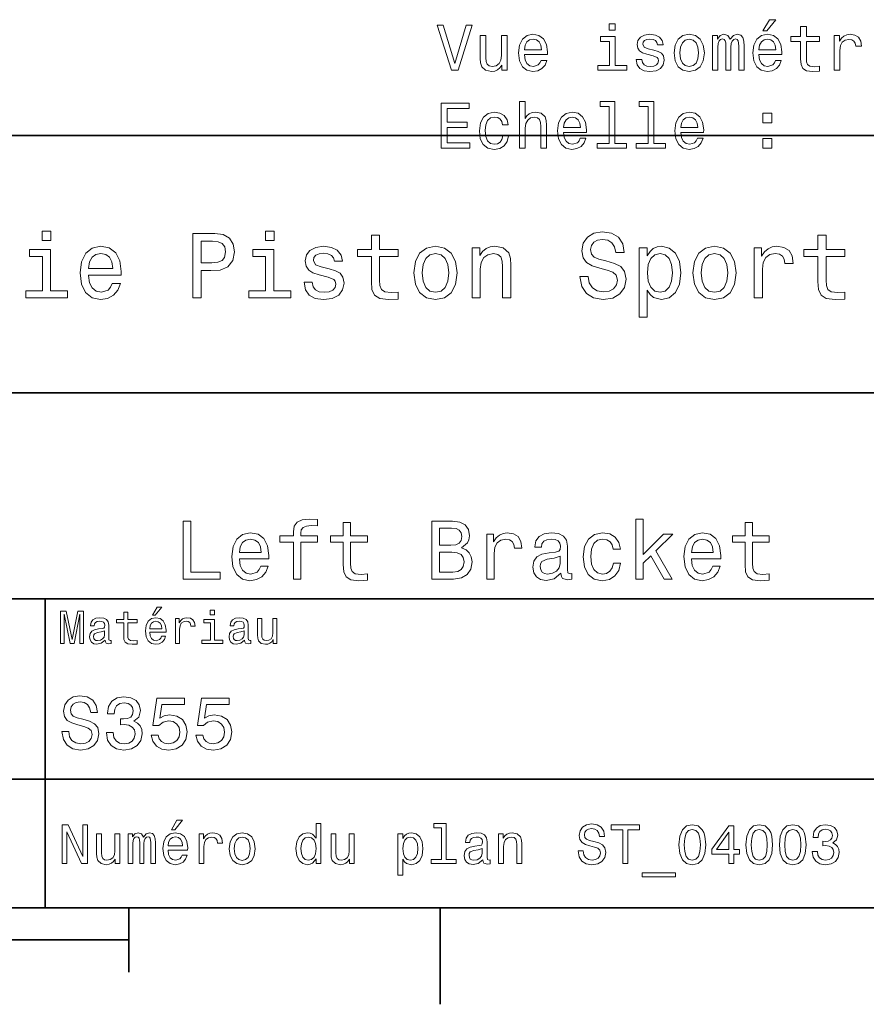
# Model space of a CAD drawing. Extents: x 0 to 297, y 0 to 210.
# Tile 6 of 8: x 190 to 256, y 2 to 79. Entities that reach past the tile are written whole.
import ezdxf

# ---------------------------------------------------------------- set-up
doc = ezdxf.new("R2010")
doc.units = 0

msp = doc.modelspace()

# ---------------------------------------------------------------- linework, layer by layer
at = {"color": 7, "lineweight": 35}
for p, q in [((97, 70), (287, 70)), ((162, 50), (287, 50)), ((162, 34), (287, 34)), ((162, 20), (287, 20)), ((10, 10), (287, 10)), ((97, 10), (287, 10)), ((98.5, 7.5), (198.5, 7.5))]:
    msp.add_line(p, q, dxfattribs=at)
at = {"color": 7, "lineweight": 35, "ltscale": 0.35}
msp.add_line((192, 20), (192, 34), dxfattribs=at)
at = {"color": 7, "lineweight": 35, "ltscale": 0.25}
msp.add_line((192, 10), (192, 20), dxfattribs=at)
at = {"color": 7, "lineweight": 35, "ltscale": 0.125}
msp.add_line((198.5, 10), (198.5, 5), dxfattribs=at)
at = {"color": 7, "lineweight": 35, "ltscale": 0.1875}
msp.add_line((222.699997, 10), (222.699997, 2.5), dxfattribs=at)
at = {"color": 7, "lineweight": 13}
for points in [[(247.771912, 78.126663), (248.069473, 78.126663), (248.770477, 78.984009), (248.276245, 78.984009)], [(224.709244, 78.555336), (223.831711, 75.574791), (222.928986, 78.555336), (222.449875, 78.555336), (223.579559, 75.050293), (224.083878, 75.050293), (225.188339, 78.555336)], [(236.303619, 78.671333), (235.834595, 78.671333), (235.834595, 78.167007), (236.303619, 78.167007)], [(250.707077, 77.28949), (250.707077, 75.932861), (250.737335, 75.494095), (250.87854, 75.191505), (251.160965, 75.014992), (251.640076, 74.954475), (252.164566, 74.979691), (252.164566, 75.362976), (251.781281, 75.33271), (251.433304, 75.373062), (251.246704, 75.499138), (251.166016, 75.710953), (251.150879, 76.008507), (251.150879, 77.28949), (252.164566, 77.28949), (252.164566, 77.667725), (251.150879, 77.667725), (251.150879, 78.459518), (250.707077, 78.459518), (250.707077, 77.667725), (249.940506, 77.667725), (249.940506, 77.28949)], [(227.911682, 77.758507), (227.46788, 77.758507), (227.46788, 76.195107), (227.41745, 75.831993), (227.271194, 75.569748), (227.04425, 75.408363), (226.746704, 75.357933), (226.509674, 75.398277), (226.358368, 75.51931), (226.272644, 75.726082), (226.252472, 76.018593), (226.252472, 77.758507), (225.808655, 77.758507), (225.808655, 75.978249), (225.823792, 75.620178), (225.919617, 75.322624), (226.212128, 75.050293), (226.681137, 74.954475), (226.933304, 74.989777), (227.150162, 75.080551), (227.336761, 75.236893), (227.488052, 75.463837), (227.488052, 75.050293), (227.911682, 75.050293)], [(229.248138, 76.275795), (231.023361, 76.275795), (231.028397, 76.482567), (230.947708, 77.062538), (230.725815, 77.496262), (230.372787, 77.758507), (229.903763, 77.854324), (229.444824, 77.753464), (229.091797, 77.471039), (228.864853, 77.012108), (228.784164, 76.406921), (228.859818, 75.786606), (229.086761, 75.33271), (229.434738, 75.050293), (229.888641, 74.954475), (230.282013, 75.020035), (230.604767, 75.191505), (230.841797, 75.463837), (230.977966, 75.82695), (230.539215, 75.82695), (230.448425, 75.625221), (230.317307, 75.473923), (229.944107, 75.35289), (229.656647, 75.408363), (229.439789, 75.584877), (229.298569, 75.872337), (229.248138, 76.260666)], [(229.248138, 76.648994), (229.303619, 76.996979), (229.439789, 77.254181), (229.646561, 77.410522), (229.9189, 77.465996), (230.186188, 77.410522), (230.39296, 77.254181), (230.519043, 76.996979), (230.564423, 76.648994)], [(236.288483, 75.423492), (236.288483, 77.667725), (235.148712, 77.667725), (235.148712, 77.28949), (235.844681, 77.28949), (235.844681, 75.423492), (234.936905, 75.423492), (234.936905, 75.050293), (237.20636, 75.050293), (237.20636, 75.423492)], [(239.29425, 76.628822), (238.865585, 76.729691), (238.547852, 76.84568), (238.441956, 77.08271), (238.472214, 77.249138), (238.57811, 77.370178), (238.749588, 77.445824), (238.996704, 77.476082), (239.233734, 77.445824), (239.420334, 77.355049), (239.541367, 77.21888), (239.591797, 77.037323), (240.025528, 77.037323), (240.025528, 77.047409), (239.949875, 77.375221), (239.743103, 77.632423), (239.420334, 77.793808), (238.996704, 77.854324), (238.568024, 77.793808), (238.255341, 77.62738), (238.058655, 77.380264), (237.998138, 77.067581), (238.043533, 76.764992), (238.184738, 76.553177), (238.416733, 76.401878), (238.754623, 76.295967), (239.248871, 76.174934), (239.551453, 76.048851), (239.632141, 75.94799), (239.662415, 75.796692), (239.61702, 75.610092), (239.495987, 75.46888), (239.299301, 75.378105), (239.037048, 75.347847), (238.759674, 75.378105), (238.557938, 75.484009), (238.421783, 75.655479), (238.366302, 75.892509), (237.937622, 75.892509), (238.008224, 75.489052), (238.214996, 75.196548), (238.542816, 75.020035), (238.996704, 74.954475), (239.470764, 75.020035), (239.818756, 75.196548), (240.030563, 75.478966), (240.106216, 75.847122), (240.050735, 76.164848), (239.894394, 76.381706), (239.637192, 76.522919)], [(240.872787, 76.401878), (240.953476, 75.786606), (241.185455, 75.33271), (241.553619, 75.050293), (242.047852, 74.954475), (242.537048, 75.050293), (242.905212, 75.327667), (243.137192, 75.781563), (243.222931, 76.401878), (243.137192, 77.017151), (242.905212, 77.476082), (242.537048, 77.753464), (242.047852, 77.854324), (241.553619, 77.753464), (241.185455, 77.471039), (240.953476, 77.017151)], [(241.326675, 76.406921), (241.37207, 76.860809), (241.513275, 77.188622), (241.740219, 77.39035), (242.047852, 77.460953), (242.350449, 77.39035), (242.577393, 77.193665), (242.718597, 76.860809), (242.769043, 76.406921), (242.718597, 75.94799), (242.577393, 75.615135), (242.350449, 75.413406), (242.047852, 75.347847), (241.740219, 75.413406), (241.513275, 75.615135), (241.37207, 75.94799)], [(243.863419, 75.050293), (244.271927, 75.050293), (244.271927, 76.860809), (244.297134, 77.133148), (244.372787, 77.329834), (244.488785, 77.445824), (244.640076, 77.491219), (244.761108, 77.450867), (244.841797, 77.350006), (244.882156, 77.178535), (244.897278, 76.951591), (244.897278, 75.050293), (245.280563, 75.050293), (245.280563, 76.860809), (245.305786, 77.128105), (245.381424, 77.324791), (245.502472, 77.445824), (245.653763, 77.491219), (245.774796, 77.450867), (245.855499, 77.350006), (245.90593, 76.951591), (245.90593, 75.050293), (246.314423, 75.050293), (246.314423, 76.921333), (246.289215, 77.309662), (246.208527, 77.607208), (246.047134, 77.788765), (245.784882, 77.854324), (245.477249, 77.753464), (245.240219, 77.460953), (245.053619, 77.748421), (244.740936, 77.854324), (244.453476, 77.753464), (244.25679, 77.471039), (244.25679, 77.758507), (243.863419, 77.758507)], [(247.464279, 76.275795), (249.239502, 76.275795), (249.244537, 76.482567), (249.163849, 77.062538), (248.941956, 77.496262), (248.588928, 77.758507), (248.119904, 77.854324), (247.660965, 77.753464), (247.307938, 77.471039), (247.080994, 77.012108), (247.000305, 76.406921), (247.075958, 75.786606), (247.302902, 75.33271), (247.650879, 75.050293), (248.104767, 74.954475), (248.498138, 75.020035), (248.820908, 75.191505), (249.057938, 75.463837), (249.194107, 75.82695), (248.755341, 75.82695), (248.664566, 75.625221), (248.533447, 75.473923), (248.160248, 75.35289), (247.872787, 75.408363), (247.65593, 75.584877), (247.514709, 75.872337), (247.464279, 76.260666)], [(247.464279, 76.648994), (247.51976, 76.996979), (247.65593, 77.254181), (247.862701, 77.410522), (248.13504, 77.465996), (248.402328, 77.410522), (248.6091, 77.254181), (248.735168, 76.996979), (248.780563, 76.648994)], [(253.314423, 75.050293), (253.758224, 75.050293), (253.758224, 76.598564), (253.803619, 76.971764), (253.939789, 77.239052), (254.161682, 77.400436), (254.459229, 77.45591), (254.681137, 77.420609), (254.847565, 77.319748), (254.948425, 77.148277), (254.983734, 76.91629), (255.432587, 76.91629), (255.37207, 77.324791), (255.205627, 77.617294), (254.928253, 77.793808), (254.550018, 77.854324), (254.292816, 77.81398), (254.070908, 77.71312), (253.874222, 77.541649), (253.71788, 77.309662), (253.71788, 77.758507), (253.314423, 77.758507)], [(222.772644, 69.003464), (224.991653, 69.003464), (224.991653, 69.427094), (223.236618, 69.427094), (223.236618, 70.612251), (224.800018, 70.612251), (224.800018, 71.030838), (223.236618, 71.030838), (223.236618, 72.079834), (224.951309, 72.079834), (224.951309, 72.503464), (222.772644, 72.503464)], [(228.859818, 69.003464), (229.303619, 69.003464), (229.303619, 70.566864), (229.349014, 70.924934), (229.495255, 71.18718), (229.722214, 71.348564), (230.024796, 71.409081), (230.266876, 71.35865), (230.418167, 71.222481), (230.49382, 70.995537), (230.519043, 70.692947), (230.519043, 69.003464), (230.962845, 69.003464), (230.962845, 70.783722), (230.942673, 71.141792), (230.851883, 71.439346), (230.554337, 71.711678), (230.090363, 71.807495), (229.838196, 71.772194), (229.621338, 71.676376), (229.439789, 71.525078), (229.303619, 71.318306), (229.303619, 72.624504), (228.859818, 72.624504)], [(235.814423, 72.251305), (235.814423, 69.376663), (234.901596, 69.376663), (234.901596, 69.003464), (237.166016, 69.003464), (237.166016, 69.376663), (236.258224, 69.376663), (236.258224, 72.624504), (235.118454, 72.624504), (235.118454, 72.251305)], [(238.850449, 72.251305), (238.850449, 69.376663), (237.937622, 69.376663), (237.937622, 69.003464), (240.202026, 69.003464), (240.202026, 69.376663), (239.29425, 69.376663), (239.29425, 72.624504), (238.15448, 72.624504), (238.15448, 72.251305)], [(227.548569, 70.81398), (227.987335, 70.81398), (227.896561, 71.217438), (227.679703, 71.535164), (227.341797, 71.73185), (226.903046, 71.807495), (226.4189, 71.706635), (226.050735, 71.42421), (225.818756, 70.965279), (225.738052, 70.350006), (225.813705, 69.739777), (226.040649, 69.285881), (226.398712, 69.003464), (226.887909, 68.907646), (227.321625, 68.983292), (227.659531, 69.195107), (227.89151, 69.527962), (227.992386, 69.971764), (227.568756, 69.971764), (227.493103, 69.689346), (227.351883, 69.477524), (227.150162, 69.346405), (226.903046, 69.306061), (226.595413, 69.37162), (226.373505, 69.573349), (226.237335, 69.901161), (226.19194, 70.365135), (226.237335, 70.819023), (226.37854, 71.146835), (226.605499, 71.348564), (226.903046, 71.419167), (227.165283, 71.373779), (227.361969, 71.25779), (227.493103, 71.066147)], [(232.284164, 70.228966), (234.059387, 70.228966), (234.064423, 70.435738), (233.983734, 71.015709), (233.761826, 71.449432), (233.408813, 71.711678), (232.939789, 71.807495), (232.48085, 71.706635), (232.127823, 71.42421), (231.900879, 70.965279), (231.82019, 70.360092), (231.895844, 69.739777), (232.122787, 69.285881), (232.470764, 69.003464), (232.924652, 68.907646), (233.318024, 68.973206), (233.640793, 69.144676), (233.877823, 69.417007), (234.013992, 69.780121), (233.575226, 69.780121), (233.484451, 69.578392), (233.353333, 69.427094), (232.980133, 69.306061), (232.692673, 69.361534), (232.475815, 69.538048), (232.334595, 69.825508), (232.284164, 70.213837)], [(232.284164, 70.602165), (232.339645, 70.95015), (232.475815, 71.207352), (232.682587, 71.363693), (232.95491, 71.419167), (233.222214, 71.363693), (233.428986, 71.207352), (233.555054, 70.95015), (233.600449, 70.602165)], [(241.392242, 70.228966), (243.16745, 70.228966), (243.172501, 70.435738), (243.091797, 71.015709), (242.869904, 71.449432), (242.516876, 71.711678), (242.047852, 71.807495), (241.588928, 71.706635), (241.235901, 71.42421), (241.008957, 70.965279), (240.928253, 70.360092), (241.003906, 69.739777), (241.23085, 69.285881), (241.578842, 69.003464), (242.03273, 68.907646), (242.426102, 68.973206), (242.748871, 69.144676), (242.985901, 69.417007), (243.12207, 69.780121), (242.683304, 69.780121), (242.592529, 69.578392), (242.461395, 69.427094), (242.088196, 69.306061), (241.800735, 69.361534), (241.583878, 69.538048), (241.442673, 69.825508), (241.392242, 70.213837)], [(241.392242, 70.602165), (241.447708, 70.95015), (241.583878, 71.207352), (241.790649, 71.363693), (242.062988, 71.419167), (242.330276, 71.363693), (242.537048, 71.207352), (242.663132, 70.95015), (242.708527, 70.602165)], [(247.771912, 70.960236), (248.46788, 70.960236), (248.46788, 71.711678), (247.771912, 71.711678)], [(247.771912, 69.003464), (248.46788, 69.003464), (248.46788, 69.754906), (247.771912, 69.754906)], [(192.439484, 62.554031), (191.769455, 62.554031), (191.769455, 61.833572), (192.439484, 61.833572)], [(203.462524, 57.381123), (204.125351, 57.381123), (204.125351, 59.492073), (204.860229, 59.492073), (205.602295, 59.528095), (206.193085, 59.780258), (206.574921, 60.270172), (206.704605, 60.940201), (206.603745, 61.559795), (206.315552, 62.013687), (205.840057, 62.287464), (205.191635, 62.381123), (203.462524, 62.381123)], [(209.788177, 62.554031), (209.118149, 62.554031), (209.118149, 61.833572), (209.788177, 61.833572)], [(217.353027, 60.579971), (217.353027, 58.64193), (217.396255, 58.015129), (217.597992, 57.582851), (218.001434, 57.330688), (218.685883, 57.244236), (219.43515, 57.280258), (219.43515, 57.827808), (218.887604, 57.78458), (218.390488, 57.842216), (218.123917, 58.022331), (218.008652, 58.324928), (217.98703, 58.75), (217.98703, 60.579971), (219.43515, 60.579971), (219.43515, 61.120316), (217.98703, 61.120316), (217.98703, 62.251438), (217.353027, 62.251438), (217.353027, 61.120316), (216.257935, 61.120316), (216.257935, 60.579971)], [(234.20462, 59.030979), (233.548996, 59.030979), (233.693085, 58.267288), (234.053314, 57.70533), (234.608078, 57.366714), (235.357361, 57.244236), (236.099426, 57.359509), (236.654175, 57.67651), (237.007202, 58.17363), (237.136902, 58.82925), (237.028824, 59.420029), (236.726227, 59.801872), (236.236313, 60.054031), (235.580704, 60.241352), (235.018738, 60.378242), (234.651306, 60.536743), (234.442368, 60.767288), (234.377533, 61.127522), (234.442368, 61.451729), (234.629684, 61.696686), (234.917877, 61.862389), (235.314133, 61.920029), (235.71759, 61.84798), (236.034592, 61.653458), (236.24353, 61.32925), (236.344391, 60.889767), (237, 60.889767), (237, 60.904179), (236.884735, 61.581409), (236.546112, 62.085732), (236.01297, 62.402737), (235.292511, 62.510807), (234.644104, 62.402737), (234.139771, 62.100143), (233.815567, 61.631844), (233.700287, 61.026657), (233.793961, 60.486309), (234.067734, 60.118874), (234.5, 59.873917), (235.09079, 59.6866), (235.674362, 59.520893), (236.113831, 59.362389), (236.380402, 59.131844), (236.47406, 58.757202), (236.387619, 58.375359), (236.164276, 58.087173), (235.825653, 57.907059), (235.386169, 57.849422), (234.896255, 57.928673), (234.521622, 58.159222), (234.283875, 58.533859)], [(252.05043, 60.579971), (252.05043, 58.64193), (252.093658, 58.015129), (252.29538, 57.582851), (252.698853, 57.330688), (253.383286, 57.244236), (254.132568, 57.280258), (254.132568, 57.827808), (253.585022, 57.78458), (253.087891, 57.842216), (252.82132, 58.022331), (252.706055, 58.324928), (252.684448, 58.75), (252.684448, 60.579971), (254.132568, 60.579971), (254.132568, 61.120316), (252.684448, 61.120316), (252.684448, 62.251438), (252.05043, 62.251438), (252.05043, 61.120316), (250.955322, 61.120316), (250.955322, 60.579971)], [(195.37175, 59.131844), (197.907776, 59.131844), (197.914978, 59.427231), (197.799713, 60.255764), (197.482712, 60.875359), (196.978378, 61.25), (196.30835, 61.386887), (195.65274, 61.242794), (195.148407, 60.839336), (194.824203, 60.183716), (194.708923, 59.319164), (194.817001, 58.432995), (195.141205, 57.78458), (195.638321, 57.381123), (196.286743, 57.244236), (196.848694, 57.337894), (197.309799, 57.582851), (197.648407, 57.971901), (197.842941, 58.490631), (197.216141, 58.490631), (197.086456, 58.20245), (196.899139, 57.986309), (196.365997, 57.8134), (195.955322, 57.892651), (195.645538, 58.14481), (195.443802, 58.555473), (195.37175, 59.110229)], [(205.01152, 61.76873), (205.443802, 61.725502), (205.760803, 61.588615), (205.94812, 61.336452), (206.01297, 60.940201), (205.940918, 60.522331), (205.746399, 60.270172), (205.414978, 60.140488), (204.96109, 60.104465), (204.125351, 60.104465), (204.125351, 61.76873)], [(214.060516, 59.636166), (213.44812, 59.780258), (212.994232, 59.945965), (212.842941, 60.28458), (212.886169, 60.522331), (213.03746, 60.695244), (213.282425, 60.803314), (213.635437, 60.846542), (213.97406, 60.803314), (214.240631, 60.67363), (214.413544, 60.479107), (214.485596, 60.219738), (215.105194, 60.219738), (215.105194, 60.23415), (214.997116, 60.70245), (214.701721, 61.069885), (214.240631, 61.30043), (213.635437, 61.386887), (213.023056, 61.30043), (212.57637, 61.062679), (212.29538, 60.709652), (212.208939, 60.262966), (212.273773, 59.830688), (212.475494, 59.528095), (212.806915, 59.311958), (213.289627, 59.16066), (213.995682, 58.987751), (214.427948, 58.807636), (214.543228, 58.663544), (214.586456, 58.447407), (214.521606, 58.180836), (214.348694, 57.979107), (214.067719, 57.849422), (213.693085, 57.806194), (213.296829, 57.849422), (213.008636, 58.000721), (212.814117, 58.245674), (212.734863, 58.584293), (212.122482, 58.584293), (212.223343, 58.007923), (212.518738, 57.590057), (212.98703, 57.337894), (213.635437, 57.244236), (214.312683, 57.337894), (214.809799, 57.590057), (215.112396, 57.993515), (215.220459, 58.519451), (215.141205, 58.973343), (214.917862, 59.283138), (214.55043, 59.484871)], [(220.65274, 59.311958), (220.768005, 58.432995), (221.099426, 57.78458), (221.625366, 57.381123), (222.331421, 57.244236), (223.030258, 57.381123), (223.556198, 57.777374), (223.887604, 58.425793), (224.010086, 59.311958), (223.887604, 60.190922), (223.556198, 60.846542), (223.030258, 61.242794), (222.331421, 61.386887), (221.625366, 61.242794), (221.099426, 60.839336), (220.768005, 60.190922)], [(225.177246, 57.381123), (225.811249, 57.381123), (225.811249, 59.614552), (225.876083, 60.12608), (226.085022, 60.500717), (226.409225, 60.731266), (226.841507, 60.817722), (227.187317, 60.745674), (227.403458, 60.551151), (227.511536, 60.226944), (227.547546, 59.794666), (227.547546, 57.381123), (228.181564, 57.381123), (228.181564, 59.924351), (228.15274, 60.435879), (228.023056, 60.86095), (227.597992, 61.25), (226.935165, 61.386887), (226.567719, 61.336452), (226.257935, 61.199566), (225.991364, 60.969017), (225.782425, 60.659222), (225.782425, 61.25), (225.177246, 61.25)], [(238.786743, 60.652016), (238.786743, 61.25), (238.15274, 61.25), (238.15274, 55.882565), (238.786743, 55.882565), (238.786743, 57.971901), (239.010101, 57.633286), (239.262253, 57.409943), (239.896271, 57.244236), (240.50145, 57.381123), (240.976959, 57.791786), (241.286743, 58.440201), (241.402023, 59.319164), (241.286743, 60.190922), (240.976959, 60.839336), (240.50145, 61.242794), (239.896271, 61.386887), (239.550446, 61.343658), (239.255051, 61.206772), (239.002899, 60.976223)], [(242.338623, 59.311958), (242.453888, 58.432995), (242.785309, 57.78458), (243.311249, 57.381123), (244.017303, 57.244236), (244.716141, 57.381123), (245.242081, 57.777374), (245.573486, 58.425793), (245.695969, 59.311958), (245.573486, 60.190922), (245.242081, 60.846542), (244.716141, 61.242794), (244.017303, 61.386887), (243.311249, 61.242794), (242.785309, 60.839336), (242.453888, 60.190922)], [(247.100861, 57.381123), (247.734863, 57.381123), (247.734863, 59.592937), (247.799713, 60.12608), (247.994232, 60.507923), (248.311249, 60.738472), (248.736313, 60.817722), (249.053314, 60.767288), (249.291077, 60.623199), (249.435165, 60.378242), (249.485596, 60.046829), (250.126801, 60.046829), (250.040344, 60.630402), (249.802597, 61.048271), (249.406342, 61.30043), (248.865997, 61.386887), (248.498566, 61.32925), (248.181549, 61.185158), (247.900574, 60.940201), (247.677246, 60.608788), (247.677246, 61.25), (247.100861, 61.25)], [(192.417862, 57.914265), (192.417862, 61.120316), (190.789627, 61.120316), (190.789627, 60.579971), (191.783859, 60.579971), (191.783859, 57.914265), (190.48703, 57.914265), (190.48703, 57.381123), (193.729111, 57.381123), (193.729111, 57.914265)], [(195.37175, 59.664986), (195.451004, 60.162102), (195.645538, 60.529537), (195.940918, 60.75288), (196.329971, 60.83213), (196.711807, 60.75288), (197.007202, 60.529537), (197.187317, 60.162102), (197.252167, 59.664986)], [(209.766571, 57.914265), (209.766571, 61.120316), (208.138321, 61.120316), (208.138321, 60.579971), (209.132568, 60.579971), (209.132568, 57.914265), (207.835724, 57.914265), (207.835724, 57.381123), (211.077805, 57.381123), (211.077805, 57.914265)], [(221.301147, 59.319164), (221.365997, 59.967579), (221.567719, 60.435879), (221.891937, 60.72406), (222.331421, 60.824928), (222.763687, 60.72406), (223.087891, 60.443081), (223.289627, 59.967579), (223.361679, 59.319164), (223.289627, 58.663544), (223.087891, 58.188038), (222.763687, 57.899853), (222.331421, 57.806194), (221.891937, 57.899853), (221.567719, 58.188038), (221.365997, 58.663544)], [(239.788193, 57.8134), (239.363129, 57.907059), (239.053314, 58.195244), (238.858795, 58.663544), (238.793945, 59.319164), (238.858795, 59.967579), (239.053314, 60.435879), (239.363129, 60.716858), (239.788193, 60.817722), (240.177246, 60.716858), (240.48703, 60.428673), (240.681564, 59.960373), (240.753601, 59.319164), (240.681564, 58.67075), (240.48703, 58.195244), (240.177246, 57.907059)], [(242.98703, 59.319164), (243.05188, 59.967579), (243.253601, 60.435879), (243.57782, 60.72406), (244.017303, 60.824928), (244.449585, 60.72406), (244.773773, 60.443081), (244.97551, 59.967579), (245.047546, 59.319164), (244.97551, 58.663544), (244.773773, 58.188038), (244.449585, 57.899853), (244.017303, 57.806194), (243.57782, 57.899853), (243.253601, 58.188038), (243.05188, 58.663544)], [(202.714706, 35.530258), (205.606628, 35.530258), (205.606628, 36.074928), (203.311249, 36.074928), (203.311249, 40.030258), (202.714706, 40.030258)], [(211.286743, 38.409222), (211.286743, 35.530258), (211.857346, 35.530258), (211.857346, 38.409222), (213.154175, 38.409222), (213.154175, 38.895531), (211.857346, 38.895531), (211.857346, 39.109509), (211.90274, 39.368874), (212.05188, 39.543945), (212.304764, 39.647694), (212.667877, 39.6866), (213.154175, 39.66066), (213.154175, 40.153458), (212.538193, 40.185879), (211.980545, 40.127522), (211.591507, 39.95245), (211.358078, 39.647694), (211.286743, 39.213257), (211.286743, 38.895531), (210.242798, 38.895531), (210.242798, 38.409222)], [(215.164276, 38.409222), (215.164276, 36.664986), (215.203171, 36.100864), (215.384735, 35.711815), (215.747849, 35.484871), (216.363831, 35.407059), (217.038193, 35.43948), (217.038193, 35.932274), (216.545395, 35.893372), (216.097992, 35.945244), (215.858078, 36.107349), (215.754333, 36.379681), (215.734879, 36.762245), (215.734879, 38.409222), (217.038193, 38.409222), (217.038193, 38.895531), (215.734879, 38.895531), (215.734879, 39.913544), (215.164276, 39.913544), (215.164276, 38.895531), (214.17868, 38.895531), (214.17868, 38.409222)], [(224.358795, 37.961815), (224.812683, 38.337894), (224.929398, 38.590778), (224.968307, 38.902016), (224.884003, 39.388329), (224.631134, 39.738472), (224.222626, 39.95245), (223.652023, 40.030258), (222.05043, 40.030258), (222.05043, 35.530258), (223.742798, 35.530258), (224.345825, 35.621037), (224.793228, 35.886887), (225.072052, 36.308357), (225.169312, 36.87896), (225.110962, 37.261528), (224.955338, 37.57925), (224.702454, 37.812679)], [(237.897705, 35.530258), (238.468307, 35.530258), (238.468307, 36.755764), (239.06485, 37.332851), (240.08934, 35.530258), (240.731262, 35.530258), (239.453888, 37.728386), (240.763687, 39.012245), (240.043945, 39.012245), (238.468307, 37.443081), (238.468307, 40.185879), (237.897705, 40.185879)], [(246.391937, 38.409222), (246.391937, 36.664986), (246.430832, 36.100864), (246.612396, 35.711815), (246.97551, 35.484871), (247.591492, 35.407059), (248.265854, 35.43948), (248.265854, 35.932274), (247.773056, 35.893372), (247.325653, 35.945244), (247.085739, 36.107349), (246.981995, 36.379681), (246.96254, 36.762245), (246.96254, 38.409222), (248.265854, 38.409222), (248.265854, 38.895531), (246.96254, 38.895531), (246.96254, 39.913544), (246.391937, 39.913544), (246.391937, 38.895531), (245.406342, 38.895531), (245.406342, 38.409222)], [(207.091507, 37.105907), (209.373917, 37.105907), (209.380402, 37.371758), (209.276657, 38.117435), (208.991364, 38.675072), (208.53746, 39.012245), (207.934448, 39.135445), (207.344391, 39.005764), (206.890488, 38.642651), (206.598709, 38.052593), (206.494965, 37.274494), (206.592224, 36.476944), (206.884003, 35.893372), (207.331421, 35.530258), (207.914993, 35.407059), (208.420746, 35.491352), (208.835739, 35.711815), (209.140488, 36.061958), (209.315567, 36.528816), (208.75145, 36.528816), (208.634735, 36.269451), (208.466141, 36.074928), (207.986313, 35.919308), (207.616714, 35.990631), (207.337906, 36.217579), (207.156342, 36.587173), (207.091507, 37.086452)], [(223.528824, 38.162823), (222.646973, 38.162823), (222.646973, 39.492073), (223.580688, 39.492073), (223.930847, 39.453171), (224.177246, 39.336452), (224.32637, 39.135445), (224.37825, 38.837173), (224.319885, 38.538902), (224.164276, 38.331409), (223.898422, 38.201729)], [(226.323486, 35.530258), (226.894104, 35.530258), (226.894104, 37.520893), (226.952454, 38.000721), (227.127533, 38.344379), (227.412827, 38.551872), (227.795395, 38.623199), (228.080688, 38.577808), (228.294678, 38.448124), (228.424347, 38.227665), (228.469742, 37.929394), (229.046829, 37.929394), (228.969025, 38.454609), (228.755051, 38.830692), (228.398422, 39.057636), (227.912109, 39.135445), (227.581421, 39.083572), (227.296112, 38.953888), (227.043228, 38.733429), (226.842224, 38.435158), (226.842224, 39.012245), (226.323486, 39.012245)], [(232.081421, 35.98415), (232.081421, 35.964695), (232.113831, 35.744236), (232.21109, 35.588615), (232.619598, 35.465416), (232.937317, 35.517288), (232.937317, 35.958214), (232.801147, 35.938759), (232.619598, 36.023052), (232.587173, 36.282421), (232.587173, 38.085014), (232.509369, 38.545387), (232.282425, 38.869595), (231.886887, 39.064121), (231.329254, 39.135445), (230.784592, 39.057636), (230.382568, 38.837173), (230.129684, 38.493515), (230.045395, 38.039623), (230.045395, 38.000721), (230.557648, 38.000721), (230.603027, 38.273052), (230.745682, 38.467579), (230.979111, 38.584293), (231.309799, 38.629681), (231.627533, 38.59726), (231.854462, 38.5), (231.990631, 38.331409), (232.036026, 38.09798), (232.010086, 37.825645), (231.906342, 37.68948), (231.646973, 37.624638), (231.16066, 37.572765), (230.603027, 37.456051), (230.207489, 37.248558), (229.97406, 36.924351), (229.90274, 36.444523), (229.96759, 36.016571), (230.168594, 35.698845), (230.492798, 35.497837), (230.940201, 35.426514), (231.543228, 35.562679)], [(236.134003, 37.858067), (236.69812, 37.858067), (236.581421, 38.376801), (236.302597, 38.785301), (235.868164, 39.038185), (235.304047, 39.135445), (234.681564, 39.005764), (234.208221, 38.642651), (233.909943, 38.052593), (233.806198, 37.261528), (233.903458, 36.476944), (234.195251, 35.893372), (234.655624, 35.530258), (235.284576, 35.407059), (235.842224, 35.504322), (236.276657, 35.776657), (236.574936, 36.204609), (236.70462, 36.775215), (236.159943, 36.775215), (236.062683, 36.412102), (235.881134, 36.139767), (235.621765, 35.97118), (235.304047, 35.919308), (234.908508, 36.003601), (234.623199, 36.262966), (234.44812, 36.684437), (234.389771, 37.280979), (234.44812, 37.864552), (234.629684, 38.286022), (234.921478, 38.545387), (235.304047, 38.636166), (235.641205, 38.577808), (235.894104, 38.428673), (236.062683, 38.182274)], [(242.222626, 37.105907), (244.505035, 37.105907), (244.511536, 37.371758), (244.407776, 38.117435), (244.122482, 38.675072), (243.668594, 39.012245), (243.065567, 39.135445), (242.47551, 39.005764), (242.021606, 38.642651), (241.729828, 38.052593), (241.626083, 37.274494), (241.723343, 36.476944), (242.015137, 35.893372), (242.46254, 35.530258), (243.046112, 35.407059), (243.55188, 35.491352), (243.966858, 35.711815), (244.271606, 36.061958), (244.446686, 36.528816), (243.882568, 36.528816), (243.765854, 36.269451), (243.59726, 36.074928), (243.117432, 35.919308), (242.747833, 35.990631), (242.469025, 36.217579), (242.28746, 36.587173), (242.222626, 37.086452)], [(207.091507, 37.585735), (207.162827, 38.033138), (207.337906, 38.363831), (207.603745, 38.564842), (207.953888, 38.636166), (208.297546, 38.564842), (208.5634, 38.363831), (208.72551, 38.033138), (208.783859, 37.585735)], [(242.222626, 37.585735), (242.293945, 38.033138), (242.469025, 38.363831), (242.734863, 38.564842), (243.085022, 38.636166), (243.42868, 38.564842), (243.694519, 38.363831), (243.856628, 38.033138), (243.914978, 37.585735)], [(223.671478, 36.068443), (222.646973, 36.068443), (222.646973, 37.618156), (223.613113, 37.618156), (224.021622, 37.572765), (224.3134, 37.4366), (224.48848, 37.203171), (224.546829, 36.865993), (224.48848, 36.509365), (224.32637, 36.262966), (224.054047, 36.113831)], [(232.016571, 36.749279), (231.938766, 36.412102), (231.731277, 36.152737), (231.420029, 35.98415), (231.037476, 35.925793), (230.791077, 35.958214), (230.615997, 36.061958), (230.505768, 36.243515), (230.473343, 36.496395), (230.499283, 36.723343), (230.603027, 36.885445), (231.018021, 37.067001), (231.543228, 37.14481), (232.016571, 37.30043)], [(193.183716, 30.530979), (193.46109, 30.530979), (193.46109, 32.80043), (193.929398, 30.530979), (194.239197, 30.530979), (194.703888, 32.80043), (194.703888, 30.530979), (194.984863, 30.530979), (194.984863, 33.030979), (194.545395, 33.030979), (194.08429, 30.826368), (193.626801, 33.030979), (193.183716, 33.030979)], [(198.100861, 32.130402), (198.100861, 31.161383), (198.122482, 30.847982), (198.223343, 30.631844), (198.425079, 30.505762), (198.767288, 30.462536), (199.141937, 30.480547), (199.141937, 30.754322), (198.868149, 30.732708), (198.619598, 30.761526), (198.486313, 30.851583), (198.42868, 31.002882), (198.417862, 31.215418), (198.417862, 32.130402), (199.141937, 32.130402), (199.141937, 32.400574), (198.417862, 32.400574), (198.417862, 32.966137), (198.100861, 32.966137), (198.100861, 32.400574), (197.553314, 32.400574), (197.553314, 32.130402)], [(200.341492, 32.728386), (200.554031, 32.728386), (201.054749, 33.340778), (200.701736, 33.340778)], [(205.161377, 33.117435), (204.82637, 33.117435), (204.82637, 32.757202), (205.161377, 32.757202)], [(196.656342, 30.78314), (196.656342, 30.772333), (196.674347, 30.649855), (196.728394, 30.5634), (196.955338, 30.494957), (197.131851, 30.523775), (197.131851, 30.768732), (197.056198, 30.757925), (196.955338, 30.804754), (196.937317, 30.948847), (196.937317, 31.950287), (196.894089, 32.206051), (196.768005, 32.386166), (196.548264, 32.494236), (196.23848, 32.533859), (195.935883, 32.490635), (195.71254, 32.368156), (195.572052, 32.177231), (195.525223, 31.925072), (195.525223, 31.903458), (195.809799, 31.903458), (195.835022, 32.054756), (195.914261, 32.162823), (196.043945, 32.227665), (196.227661, 32.25288), (196.404175, 32.234871), (196.530258, 32.180836), (196.605911, 32.087173), (196.631119, 31.957493), (196.616714, 31.806194), (196.559082, 31.730547), (196.414978, 31.694523), (196.144806, 31.665705), (195.835022, 31.600864), (195.61528, 31.48559), (195.485596, 31.305475), (195.445969, 31.038904), (195.481995, 30.801151), (195.593658, 30.62464), (195.773773, 30.512968), (196.022339, 30.473343), (196.357346, 30.54899)], [(200.121765, 31.40634), (201.389771, 31.40634), (201.393372, 31.554033), (201.335739, 31.9683), (201.177231, 32.278099), (200.925079, 32.465416), (200.590057, 32.533859), (200.262253, 32.461815), (200.010086, 32.260086), (199.847977, 31.932276), (199.790344, 31.5), (199.844376, 31.056915), (200.006485, 30.732708), (200.255051, 30.530979), (200.579254, 30.462536), (200.860229, 30.509365), (201.090775, 30.631844), (201.260086, 30.826368), (201.357346, 31.085733), (201.043945, 31.085733), (200.979111, 30.941643), (200.885452, 30.833572), (200.618881, 30.747118), (200.413544, 30.786743), (200.258652, 30.912823), (200.157776, 31.118155), (200.121765, 31.395533)], [(200.121765, 31.672911), (200.161377, 31.921469), (200.258652, 32.105186), (200.406342, 32.216858), (200.600861, 32.256485), (200.791794, 32.216858), (200.939484, 32.105186), (201.029541, 31.921469), (201.061966, 31.672911)], [(202.131851, 30.530979), (202.448853, 30.530979), (202.448853, 31.636887), (202.481262, 31.903458), (202.578537, 32.094379), (202.73703, 32.209652), (202.94957, 32.249279), (203.108063, 32.224064), (203.226944, 32.152016), (203.298996, 32.029537), (203.324203, 31.863832), (203.644806, 31.863832), (203.601593, 32.155621), (203.482712, 32.364552), (203.284576, 32.490635), (203.014404, 32.533859), (202.830688, 32.505043), (202.672195, 32.432995), (202.531708, 32.310516), (202.420029, 32.144814), (202.420029, 32.465416), (202.131851, 32.465416)], [(205.150574, 30.79755), (205.150574, 32.400574), (204.336456, 32.400574), (204.336456, 32.130402), (204.833572, 32.130402), (204.833572, 30.79755), (204.185165, 30.79755), (204.185165, 30.530979), (205.806198, 30.530979), (205.806198, 30.79755)], [(207.499283, 30.78314), (207.499283, 30.772333), (207.517288, 30.649855), (207.57132, 30.5634), (207.798264, 30.494957), (207.974777, 30.523775), (207.974777, 30.768732), (207.899139, 30.757925), (207.798264, 30.804754), (207.780258, 30.948847), (207.780258, 31.950287), (207.73703, 32.206051), (207.610947, 32.386166), (207.391205, 32.494236), (207.081406, 32.533859), (206.778824, 32.490635), (206.555481, 32.368156), (206.414978, 32.177231), (206.368149, 31.925072), (206.368149, 31.903458), (206.65274, 31.903458), (206.677948, 32.054756), (206.757202, 32.162823), (206.886887, 32.227665), (207.070602, 32.25288), (207.247116, 32.234871), (207.373199, 32.180836), (207.448853, 32.087173), (207.47406, 31.957493), (207.459656, 31.806194), (207.402023, 31.730547), (207.257919, 31.694523), (206.987747, 31.665705), (206.677948, 31.600864), (206.458206, 31.48559), (206.328537, 31.305475), (206.28891, 31.038904), (206.324921, 30.801151), (206.4366, 30.62464), (206.616714, 30.512968), (206.86528, 30.473343), (207.200287, 30.54899)], [(210.010086, 32.465416), (209.693085, 32.465416), (209.693085, 31.348703), (209.657059, 31.089336), (209.552597, 30.902016), (209.390488, 30.786743), (209.177948, 30.750719), (209.008636, 30.779539), (208.900574, 30.865993), (208.83934, 31.013687), (208.824921, 31.222622), (208.824921, 32.465416), (208.507919, 32.465416), (208.507919, 31.193804), (208.518738, 30.93804), (208.587173, 30.725504), (208.796112, 30.530979), (209.131119, 30.462536), (209.311234, 30.487751), (209.466141, 30.552593), (209.599426, 30.664265), (209.707489, 30.826368), (209.707489, 30.530979), (210.010086, 30.530979)], [(196.620316, 31.208212), (196.577087, 31.020893), (196.461823, 30.876801), (196.28891, 30.78314), (196.07637, 30.750719), (195.939484, 30.768732), (195.842224, 30.826368), (195.780975, 30.927233), (195.76297, 31.067722), (195.777374, 31.193804), (195.835022, 31.283861), (196.065567, 31.384726), (196.357346, 31.427954), (196.620316, 31.514408)], [(207.463257, 31.208212), (207.420029, 31.020893), (207.304749, 30.876801), (207.131851, 30.78314), (206.919312, 30.750719), (206.782425, 30.768732), (206.68515, 30.826368), (206.623917, 30.927233), (206.605911, 31.067722), (206.620316, 31.193804), (206.677948, 31.283861), (206.908508, 31.384726), (207.200287, 31.427954), (207.463257, 31.514408)], [(193.824203, 23.680117), (193.299713, 23.680117), (193.414978, 23.069164), (193.703171, 22.619596), (194.146973, 22.348703), (194.746399, 22.250721), (195.340057, 22.342941), (195.783859, 22.596542), (196.066284, 22.994238), (196.170029, 23.518732), (196.083572, 23.991356), (195.841492, 24.296831), (195.44957, 24.49856), (194.925079, 24.648417), (194.47551, 24.757925), (194.181549, 24.884727), (194.014404, 25.069164), (193.96254, 25.357349), (194.014404, 25.616714), (194.164261, 25.812681), (194.394806, 25.945246), (194.711823, 25.991356), (195.034576, 25.933718), (195.288177, 25.778099), (195.455338, 25.518732), (195.536026, 25.167149), (196.060516, 25.167149), (196.060516, 25.178675), (195.968292, 25.720463), (195.697403, 26.12392), (195.270889, 26.377522), (194.694519, 26.463978), (194.175797, 26.377522), (193.772339, 26.135448), (193.51297, 25.760807), (193.420746, 25.276657), (193.495682, 24.844381), (193.714691, 24.550434), (194.060516, 24.354467), (194.533142, 24.204613), (195, 24.072046), (195.351578, 23.945246), (195.564835, 23.760807), (195.639771, 23.461096), (195.570602, 23.155621), (195.391937, 22.925074), (195.121033, 22.780981), (194.769455, 22.734871), (194.377518, 22.798271), (194.077805, 22.98271), (193.887604, 23.282421)], [(196.752167, 23.616716), (196.752167, 23.57637), (196.844376, 23.023056), (197.11528, 22.60807), (197.541794, 22.342941), (198.106628, 22.244957), (198.706055, 22.342941), (199.155624, 22.596542), (199.443802, 23), (199.547546, 23.518732), (199.501434, 23.858791), (199.374634, 24.135448), (199.167145, 24.348703), (198.890488, 24.504324), (199.265137, 24.815563), (199.39769, 25.311239), (199.311234, 25.760807), (199.0634, 26.100864), (198.659943, 26.314121), (198.106628, 26.38905), (197.587891, 26.296831), (197.190201, 26.043228), (196.930832, 25.639771), (196.844376, 25.103746), (196.844376, 25.063402), (197.357346, 25.063402), (197.403458, 25.432278), (197.553314, 25.697407), (197.795395, 25.858791), (198.135452, 25.916428), (198.435165, 25.870317), (198.654175, 25.749281), (198.786743, 25.553314), (198.838623, 25.288185), (198.786743, 25.005764), (198.648422, 24.815563), (198.406342, 24.700289), (198.077805, 24.665707), (197.853027, 24.671471), (197.853027, 24.216139), (198.135452, 24.227667), (198.498566, 24.175793), (198.769455, 24.037464), (198.930832, 23.812681), (198.98848, 23.518732), (198.925079, 23.184439), (198.757919, 22.9366), (198.492798, 22.780981), (198.141205, 22.729107), (197.778091, 22.786745), (197.51297, 22.959656), (197.345825, 23.236313), (197.282425, 23.616716)], [(200.244965, 23.40346), (200.371765, 22.930836), (200.654175, 22.56196), (201.069168, 22.331413), (201.599426, 22.244957), (202.181549, 22.348703), (202.636887, 22.631124), (202.925079, 23.080692), (203.034576, 23.657061), (202.9366, 24.193085), (202.659943, 24.613834), (202.227661, 24.884727), (201.668594, 24.98271), (201.236313, 24.913546), (200.902023, 24.723343), (201.0634, 25.801153), (202.815567, 25.801153), (202.815567, 26.273777), (200.677231, 26.273777), (200.360229, 24.152739), (200.82132, 24.152739), (201.155624, 24.423632), (201.582138, 24.521614), (201.951004, 24.458214), (202.233429, 24.273777), (202.412109, 23.991356), (202.47551, 23.628242), (202.412109, 23.265131), (202.227661, 22.98271), (201.945251, 22.804035), (201.582138, 22.740635), (201.276657, 22.780981), (201.040344, 22.913546), (200.867432, 23.121038), (200.780975, 23.40346)], [(203.714691, 23.40346), (203.841492, 22.930836), (204.123917, 22.56196), (204.53891, 22.331413), (205.069168, 22.244957), (205.651291, 22.348703), (206.106628, 22.631124), (206.394806, 23.080692), (206.504318, 23.657061), (206.406342, 24.193085), (206.129684, 24.613834), (205.697403, 24.884727), (205.138336, 24.98271), (204.706055, 24.913546), (204.371765, 24.723343), (204.533142, 25.801153), (206.285309, 25.801153), (206.285309, 26.273777), (204.146973, 26.273777), (203.829971, 24.152739), (204.291061, 24.152739), (204.625366, 24.423632), (205.05188, 24.521614), (205.420746, 24.458214), (205.703171, 24.273777), (205.881851, 23.991356), (205.945251, 23.628242), (205.881851, 23.265131), (205.697403, 22.98271), (205.414978, 22.804035), (205.05188, 22.740635), (204.746399, 22.780981), (204.510086, 22.913546), (204.337173, 23.121038), (204.250717, 23.40346)], [(193.315567, 13.428675), (193.674347, 13.428675), (193.674347, 15.888329), (194.824203, 13.428675), (195.286743, 13.428675), (195.286743, 16.428675), (194.92363, 16.428675), (194.92363, 13.969021), (193.786743, 16.428675), (193.315567, 16.428675)], [(201.809799, 16.065563), (202.06485, 16.065563), (202.66571, 16.800432), (202.242081, 16.800432)], [(213.048996, 13.787464), (213.048996, 13.428675), (213.429398, 13.428675), (213.429398, 16.532421), (213.053314, 16.532421), (213.053314, 15.395534), (212.763687, 15.724064), (212.586456, 15.801874), (212.383286, 15.832133), (212.015854, 15.745678), (211.730545, 15.503603), (211.544662, 15.114553), (211.479828, 14.591499), (211.544662, 14.068444), (211.730545, 13.675073), (212.015854, 13.428675), (212.383286, 13.346542), (212.586456, 13.376801), (212.768005, 13.454611)], [(222.788193, 16.212536), (222.788193, 13.748559), (222.005768, 13.748559), (222.005768, 13.428675), (223.946686, 13.428675), (223.946686, 13.748559), (223.168594, 13.748559), (223.168594, 16.532421), (222.19165, 16.532421), (222.19165, 16.212536)], [(233.799698, 14.418589), (233.406326, 14.418589), (233.492783, 13.960375), (233.708923, 13.623199), (234.041779, 13.42003), (234.491348, 13.346542), (234.9366, 13.415707), (235.26944, 13.605908), (235.481262, 13.904179), (235.559067, 14.297551), (235.494232, 14.652018), (235.312668, 14.881124), (235.018723, 15.032421), (234.625351, 15.144814), (234.288177, 15.226946), (234.067719, 15.322046), (233.942352, 15.460375), (233.903458, 15.676514), (233.942352, 15.871038), (234.054749, 16.018013), (234.227661, 16.117435), (234.465408, 16.152018), (234.707489, 16.108789), (234.89769, 15.992075), (235.023041, 15.797551), (235.083572, 15.533862), (235.476944, 15.533862), (235.476944, 15.542507), (235.407776, 15.948848), (235.204605, 16.251442), (234.88472, 16.441643), (234.452438, 16.506485), (234.0634, 16.441643), (233.760803, 16.260086), (233.566269, 15.979107), (233.497116, 15.615994), (233.553314, 15.291787), (233.717575, 15.071326), (233.976944, 14.924352), (234.331406, 14.81196), (234.681549, 14.712537), (234.945236, 14.617435), (235.105179, 14.479107), (235.161377, 14.254323), (235.109497, 14.025216), (234.975494, 13.852305), (234.772324, 13.744237), (234.508636, 13.709655), (234.214691, 13.757205), (233.989914, 13.895534), (233.84726, 14.120317)], [(236.886154, 13.428675), (237.283859, 13.428675), (237.283859, 16.065563), (238.191635, 16.065563), (238.191635, 16.428675), (235.97406, 16.428675), (235.97406, 16.065563), (236.886154, 16.065563)], [(241.247833, 14.894093), (241.312668, 14.215418), (241.515839, 13.731268), (241.840057, 13.43732), (242.289612, 13.342219), (242.734863, 13.43732), (243.059067, 13.731268), (243.257919, 14.215418), (243.327087, 14.894093), (243.257919, 15.568444), (243.175781, 15.836456), (243.059067, 16.056917), (242.734863, 16.350864), (242.289612, 16.450289), (241.840057, 16.350864), (241.515839, 16.052593), (241.312668, 15.568444)], [(241.662811, 14.894093), (241.697403, 15.417148), (241.805466, 15.793228), (242, 16.013689), (242.289612, 16.091499), (242.574921, 16.013689), (242.76944, 15.793228), (242.877518, 15.417148), (242.912094, 14.894093), (242.877518, 14.366715), (242.76944, 13.990634), (242.574921, 13.770173), (242.289612, 13.696686), (242, 13.770173), (241.805466, 13.990634), (241.697403, 14.366715)], [(245.129669, 13.428675), (245.518723, 13.428675), (245.518723, 14.172191), (245.946686, 14.172191), (245.946686, 14.518012), (245.518723, 14.518012), (245.518723, 16.363834), (245.125351, 16.363834), (243.811234, 14.552594), (243.811234, 14.172191), (245.129669, 14.172191)], [(246.452438, 14.894093), (246.517288, 14.215418), (246.720459, 13.731268), (247.044662, 13.43732), (247.494232, 13.342219), (247.939468, 13.43732), (248.263687, 13.731268), (248.462524, 14.215418), (248.531693, 14.894093), (248.462524, 15.568444), (248.380402, 15.836456), (248.263687, 16.056917), (247.939468, 16.350864), (247.494232, 16.450289), (247.044662, 16.350864), (246.720459, 16.052593), (246.517288, 15.568444)], [(246.867432, 14.894093), (246.902008, 15.417148), (247.010086, 15.793228), (247.204605, 16.013689), (247.494232, 16.091499), (247.779526, 16.013689), (247.97406, 15.793228), (248.082123, 15.417148), (248.116714, 14.894093), (248.082123, 14.366715), (247.97406, 13.990634), (247.779526, 13.770173), (247.494232, 13.696686), (247.204605, 13.770173), (247.010086, 13.990634), (246.902008, 14.366715)], [(249.054749, 14.894093), (249.119583, 14.215418), (249.322754, 13.731268), (249.646973, 13.43732), (250.096527, 13.342219), (250.541779, 13.43732), (250.865982, 13.731268), (251.064835, 14.215418), (251.134003, 14.894093), (251.064835, 15.568444), (250.982697, 15.836456), (250.865982, 16.056917), (250.541779, 16.350864), (250.096527, 16.450289), (249.646973, 16.350864), (249.322754, 16.052593), (249.119583, 15.568444)], [(249.469727, 14.894093), (249.504318, 15.417148), (249.612381, 15.793228), (249.806915, 16.013689), (250.096527, 16.091499), (250.381836, 16.013689), (250.576355, 15.793228), (250.684433, 15.417148), (250.719009, 14.894093), (250.684433, 14.366715), (250.576355, 13.990634), (250.381836, 13.770173), (250.096527, 13.696686), (249.806915, 13.770173), (249.612381, 13.990634), (249.504318, 14.366715)], [(251.609497, 14.371037), (251.609497, 14.340778), (251.678665, 13.925793), (251.881836, 13.614553), (252.201721, 13.415707), (252.625351, 13.342219), (253.074921, 13.415707), (253.412094, 13.605908), (253.628235, 13.908502), (253.706039, 14.297551), (253.671463, 14.552594), (253.576355, 14.760087), (253.420746, 14.92003), (253.213257, 15.036744), (253.494232, 15.270173), (253.593658, 15.641932), (253.528809, 15.979107), (253.342926, 16.23415), (253.040344, 16.394093), (252.625351, 16.450289), (252.236298, 16.381124), (251.938034, 16.190922), (251.743515, 15.888329), (251.678665, 15.486312), (251.678665, 15.456053), (252.0634, 15.456053), (252.097977, 15.73271), (252.210373, 15.931557), (252.391922, 16.052593), (252.646973, 16.095821), (252.87175, 16.061239), (253.036011, 15.970462), (253.135437, 15.823487), (253.174347, 15.62464), (253.135437, 15.412825), (253.031693, 15.270173), (252.850143, 15.183718), (252.603745, 15.157782), (252.43515, 15.162104), (252.43515, 14.820605), (252.646973, 14.829251), (252.919296, 14.790346), (253.122467, 14.6866), (253.243515, 14.518012), (253.286743, 14.297551), (253.239182, 14.04683), (253.113831, 13.860951), (252.914978, 13.744237), (252.651291, 13.705332), (252.378952, 13.748559), (252.180115, 13.878242), (252.054749, 14.085735), (252.007202, 14.371037)], [(197.798279, 15.75), (197.417862, 15.75), (197.417862, 14.409943), (197.374634, 14.098703), (197.249283, 13.873919), (197.054749, 13.735591), (196.799713, 13.692364), (196.596542, 13.726946), (196.466858, 13.830692), (196.393372, 14.007925), (196.376083, 14.258646), (196.376083, 15.75), (195.995682, 15.75), (195.995682, 14.224064), (196.008652, 13.917148), (196.090775, 13.662104), (196.341492, 13.428675), (196.743515, 13.346542), (196.959656, 13.376801), (197.145538, 13.454611), (197.305481, 13.588617), (197.435165, 13.783141), (197.435165, 13.428675), (197.798279, 13.428675)], [(198.459656, 13.428675), (198.809799, 13.428675), (198.809799, 14.980548), (198.831406, 15.213978), (198.896255, 15.382565), (198.995682, 15.481989), (199.125366, 15.520894), (199.229111, 15.486312), (199.298279, 15.399857), (199.332855, 15.252882), (199.345825, 15.058358), (199.345825, 13.428675), (199.674347, 13.428675), (199.674347, 14.980548), (199.695969, 15.209655), (199.760803, 15.378242), (199.864548, 15.481989), (199.994232, 15.520894), (200.097977, 15.486312), (200.167145, 15.399857), (200.210373, 15.058358), (200.210373, 13.428675), (200.560516, 13.428675), (200.560516, 15.032421), (200.53891, 15.365274), (200.469742, 15.620317), (200.331406, 15.775937), (200.106628, 15.832133), (199.842941, 15.745678), (199.639771, 15.494957), (199.479828, 15.741355), (199.211823, 15.832133), (198.965424, 15.745678), (198.796829, 15.503603), (198.796829, 15.75), (198.459656, 15.75)], [(201.546112, 14.479107), (203.067719, 14.479107), (203.072052, 14.656341), (203.002884, 15.153459), (202.812683, 15.525217), (202.510086, 15.75), (202.108063, 15.832133), (201.714691, 15.745678), (201.412109, 15.503603), (201.217575, 15.110231), (201.148422, 14.591499), (201.213257, 14.059798), (201.407776, 13.67075), (201.706055, 13.428675), (202.095108, 13.346542), (202.432281, 13.402739), (202.708939, 13.549712), (202.912109, 13.783141), (203.028824, 14.09438), (202.65274, 14.09438), (202.574936, 13.92147), (202.46254, 13.791787), (202.142654, 13.688041), (201.896255, 13.735591), (201.710373, 13.886888), (201.58934, 14.133286), (201.546112, 14.466139)], [(201.546112, 14.798992), (201.593658, 15.097262), (201.710373, 15.317724), (201.887604, 15.45173), (202.121033, 15.49928), (202.350143, 15.45173), (202.527374, 15.317724), (202.635452, 15.097262), (202.674347, 14.798992)], [(203.958221, 13.428675), (204.338623, 13.428675), (204.338623, 14.755764), (204.377518, 15.075649), (204.494232, 15.304755), (204.684433, 15.443084), (204.939484, 15.490635), (205.129684, 15.460375), (205.272339, 15.373919), (205.358795, 15.226946), (205.389053, 15.028098), (205.773773, 15.028098), (205.721909, 15.378242), (205.579254, 15.628963), (205.341492, 15.78026), (205.017288, 15.832133), (204.796829, 15.797551), (204.606628, 15.711096), (204.438034, 15.564121), (204.304031, 15.365274), (204.304031, 15.75), (203.958221, 15.75)], [(206.305481, 14.587176), (206.374634, 14.059798), (206.573486, 13.67075), (206.889053, 13.428675), (207.312683, 13.346542), (207.731995, 13.428675), (208.047546, 13.666427), (208.246399, 14.055476), (208.319885, 14.587176), (208.246399, 15.114553), (208.047546, 15.507925), (207.731995, 15.745678), (207.312683, 15.832133), (206.889053, 15.745678), (206.573486, 15.503603), (206.374634, 15.114553)], [(206.694519, 14.591499), (206.733429, 14.980548), (206.854462, 15.261528), (207.048996, 15.434439), (207.312683, 15.494957), (207.572052, 15.434439), (207.766571, 15.26585), (207.887604, 14.980548), (207.930832, 14.591499), (207.887604, 14.198127), (207.766571, 13.912825), (207.572052, 13.739914), (207.312683, 13.683718), (207.048996, 13.739914), (206.854462, 13.912825), (206.733429, 14.198127)], [(212.44812, 15.490635), (212.698853, 15.430116), (212.889053, 15.261528), (213.001434, 14.980548), (213.044678, 14.591499), (213.001434, 14.198127), (212.889053, 13.917148), (212.698853, 13.744237), (212.44812, 13.688041), (212.210373, 13.744237), (212.028824, 13.917148), (211.907776, 14.20245), (211.868881, 14.591499), (211.907776, 14.976225), (212.028824, 15.257205), (212.210373, 15.430116)], [(216.014404, 15.75), (215.634003, 15.75), (215.634003, 14.409943), (215.590775, 14.098703), (215.465424, 13.873919), (215.270889, 13.735591), (215.015854, 13.692364), (214.812683, 13.726946), (214.682999, 13.830692), (214.609512, 14.007925), (214.592224, 14.258646), (214.592224, 15.75), (214.211823, 15.75), (214.211823, 14.224064), (214.224792, 13.917148), (214.306915, 13.662104), (214.557632, 13.428675), (214.959656, 13.346542), (215.175797, 13.376801), (215.361679, 13.454611), (215.521622, 13.588617), (215.651306, 13.783141), (215.651306, 13.428675), (216.014404, 13.428675)], [(219.788193, 15.391211), (219.788193, 15.75), (219.407776, 15.75), (219.407776, 12.529539), (219.788193, 12.529539), (219.788193, 13.783141), (219.922195, 13.579971), (220.073486, 13.445966), (220.453888, 13.346542), (220.817001, 13.428675), (221.10231, 13.675073), (221.288193, 14.064121), (221.357346, 14.591499), (221.288193, 15.114553), (221.10231, 15.503603), (220.817001, 15.745678), (220.453888, 15.832133), (220.246399, 15.806196), (220.069168, 15.724064), (219.917877, 15.585735)], [(220.389053, 13.688041), (220.134003, 13.744237), (219.948135, 13.917148), (219.831421, 14.198127), (219.792511, 14.591499), (219.831421, 14.980548), (219.948135, 15.261528), (220.134003, 15.430116), (220.389053, 15.490635), (220.622482, 15.430116), (220.808365, 15.257205), (220.925079, 14.976225), (220.968307, 14.591499), (220.925079, 14.20245), (220.808365, 13.917148), (220.622482, 13.744237)], [(226.01297, 13.731268), (226.01297, 13.7183), (226.034592, 13.571326), (226.099426, 13.46758), (226.371765, 13.385448), (226.583588, 13.42003), (226.583588, 13.713977), (226.492798, 13.701009), (226.371765, 13.757205), (226.350159, 13.930116), (226.350159, 15.131845), (226.298279, 15.438761), (226.146973, 15.6549), (225.883286, 15.784582), (225.511536, 15.832133), (225.148422, 15.78026), (224.880402, 15.633286), (224.711823, 15.404179), (224.655624, 15.101585), (224.655624, 15.075649), (224.997131, 15.075649), (225.027374, 15.257205), (225.122482, 15.386889), (225.278107, 15.464698), (225.498566, 15.494957), (225.710388, 15.473343), (225.861679, 15.408502), (225.952454, 15.29611), (225.982712, 15.140491), (225.965424, 14.958934), (225.896255, 14.868156), (225.723343, 14.824928), (225.399139, 14.790346), (225.027374, 14.712537), (224.763687, 14.574208), (224.608078, 14.358069), (224.560516, 14.038185), (224.60376, 13.752882), (224.737762, 13.541066), (224.953888, 13.407061), (225.252167, 13.35951), (225.654175, 13.450289)], [(227.236313, 13.428675), (227.616714, 13.428675), (227.616714, 14.768732), (227.655624, 15.075649), (227.780975, 15.300432), (227.97551, 15.438761), (228.234879, 15.490635), (228.442368, 15.447407), (228.572052, 15.330692), (228.636887, 15.136168), (228.658508, 14.876801), (228.658508, 13.428675), (229.03891, 13.428675), (229.03891, 14.954612), (229.021622, 15.261528), (228.943817, 15.516571), (228.688766, 15.75), (228.291077, 15.832133), (228.070618, 15.801874), (227.884735, 15.719741), (227.724792, 15.581412), (227.599426, 15.395534), (227.599426, 15.75), (227.236313, 15.75)], [(244.174347, 14.518012), (245.129669, 15.862392), (245.129669, 14.518012)], [(225.969742, 14.241355), (225.917877, 14.016571), (225.779541, 13.84366), (225.572052, 13.731268), (225.317017, 13.692364), (225.15274, 13.713977), (225.036026, 13.783141), (224.96254, 13.904179), (224.940933, 14.072767), (224.958221, 14.224064), (225.027374, 14.332133), (225.304047, 14.453171), (225.654175, 14.505044), (225.969742, 14.60879)], [(238.386154, 12.711096), (238.386154, 12.408502), (240.988464, 12.408502), (240.988464, 12.711096)]]:
    msp.add_lwpolyline(points, close=True, dxfattribs=at)

doc.saveas('drawing.dxf')
